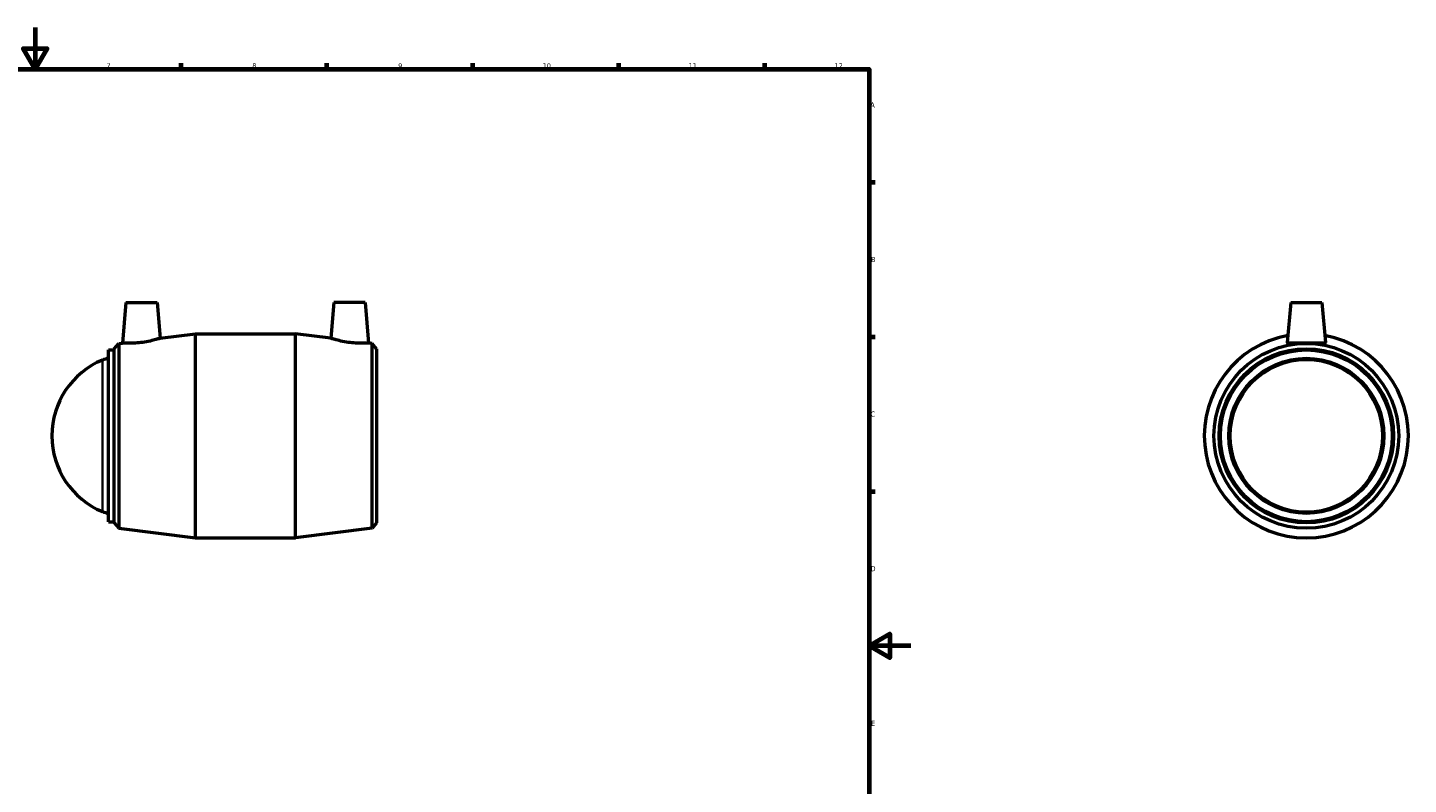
# Model space of a CAD drawing. Header units: millimetres. Extents: x -81 to 1247, y -133 to 1632.
# Tile 3 of 6: x 417 to 1080, y 231 to 594. Entities that reach past the tile are written whole.
import ezdxf

# ---------------------------------------------------------------- set-up
doc = ezdxf.new("R2010")
doc.units = ezdxf.units.MM
for name, color, linetype, lineweight in [('Border (ISO)', 7, 'Continuous', 70), ('Visible (ISO)', 7, 'Continuous', 50), ('Visible Narrow (ISO)', 7, 'Continuous', 35)]:
    doc.layers.add(name, color=color, linetype=linetype, lineweight=lineweight)
doc.styles.add('Note Text (ISO)', font='tahoma.ttf')

# ---------------------------------------------------------------- blocks, each defined once
blk = doc.blocks.new('Borders Default Border')
at = {"layer": 'Border (ISO)'}
for p, q in [((490.58, 574), (490.58, 576.9)), ((560.67, 574), (560.67, 576.9)), ((630.75, 574), (630.75, 576.9)), ((700.83, 574), (700.83, 576.9)), ((770.92, 574), (770.92, 576.9)), ((821, 519.75), (823.9, 519.75)), ((821, 445.5), (823.9, 445.5)), ((821, 371.25), (823.9, 371.25))]:
    blk.add_line(p, q, dxfattribs=at)
at = {"layer": 'Border (ISO)', "flags": 128}
for points in [[(420.5, 594), (420.5, 574), (414.73, 584), (426.27, 584), (420.5, 574)], [(20, 20), (20, 574), (821, 574), (821, 20), (20, 20)], [(841, 297), (821, 297), (831, 302.77), (831, 291.23), (821, 297)]]:
    blk.add_lwpolyline(points, dxfattribs=at)
at = {"layer": 'Border (ISO)', "color": 232, "true_color": 0xca0064, "char_height": 2.5, "attachment_point": 7, "style": 'Note Text (ISO)'}
for s, insert in [('7', (454.77, 574.4)), ('8', (524.81, 574.34)), ('9', (594.88, 574.35)), ('10', (664.29, 574.35)), ('11', (734.37, 574.4)), ('12', (804.46, 574.4)), ('A', (821.59, 555.62)), ('B', (821.89, 481.37)), ('C', (821.73, 407.08)), ('D', (821.73, 332.88)), ('E', (821.94, 258.63))]:
    blk.add_mtext(s, dxfattribs=dict(at, insert=insert))

msp = doc.modelspace()

# ---------------------------------------------------------------- linework, layer by layer
at = {"layer": 'Visible (ISO)'}
for p, q in [((464.111, 461.927), (462.413, 442.515)), ((464.111, 461.927), (479.111, 461.927)), ((479.111, 461.927), (480.61, 444.801)), ((563.951, 461.927), (562.453, 444.801)), ((578.951, 461.927), (563.951, 461.927)), ((578.951, 461.927), (580.65, 442.515)), ((1023.464, 461.927), (1021.785, 442.74)), ((1023.464, 461.927), (1038.464, 461.927)), ((1038.464, 461.927), (1040.142, 442.74)), ((480.61, 444.801), (497.531, 446.927)), ((497.531, 348.927), (497.531, 446.927)), ((497.531, 446.927), (545.531, 446.927)), ((545.531, 348.927), (545.531, 446.927)), ((562.453, 444.801), (545.531, 446.927)), ((455.723, 356.677), (455.723, 439.177)), ((455.723, 439.177), (458.531, 439.177)), ((458.531, 439.777), (460.764, 442.308)), ((458.531, 356.077), (458.531, 439.777)), ((460.764, 442.308), (462.413, 442.515)), ((460.764, 442.308), (460.764, 353.547)), ((582.299, 442.308), (580.65, 442.515)), ((582.299, 353.547), (582.299, 442.308)), ((584.531, 439.777), (582.299, 442.308)), ((584.531, 439.777), (584.531, 356.077)), ((455.723, 356.677), (458.531, 356.677)), ((458.531, 356.077), (460.764, 353.547)), ((460.764, 353.547), (497.531, 348.927)), ((582.299, 353.547), (545.531, 348.927)), ((584.531, 356.077), (582.299, 353.547)), ((497.531, 348.927), (545.531, 348.927))]:
    msp.add_line(p, q, dxfattribs=at)
for radius in [44.38, 41.85, 41.25, 37.231]:
    msp.add_circle((1030.964, 397.927), radius, dxfattribs=at)
for centre, radius, start, end in [((1030.964, 397.927), 49, 100.445096, 79.554904), ((467.878, 397.927), 39.346, 112.350708, 247.649292), ((458.531, 420.659), 14.768, 100.960804, 112.350708), ((458.531, 375.196), 14.768, 247.649292, 259.039196)]:
    msp.add_arc(centre, radius, start, end, dxfattribs=at)
for points, knots in [([(480.61, 444.801), (480.61, 444.801), (480.374, 444.724), (479.43, 444.432), (478.72, 444.22), (477.077, 443.779), (476.027, 443.52), (473.721, 443.051), (472.464, 442.844), (471.281, 442.699)], [4.1287977, 4.1287977, 4.1287977, 4.1287977, 4.4795516, 4.4795516, 4.8303055, 4.8303055, 5.1881155, 5.1881155, 5.5459255, 5.5459255, 5.5459255, 5.5459255]), ([(571.782, 442.699), (570.598, 442.844), (569.341, 443.051), (567.035, 443.52), (565.985, 443.779), (564.342, 444.22), (563.633, 444.432), (562.688, 444.724), (562.453, 444.801), (562.453, 444.801)], [0, 0, 0, 0, 0.35781, 0.35781, 0.7156201, 0.7156201, 1.0663739, 1.0663739, 1.4171278, 1.4171278, 1.4171278, 1.4171278]), ([(471.281, 442.699), (470.162, 442.561), (468.97, 442.461), (466.78, 442.363), (465.784, 442.363), (464.213, 442.397), (463.533, 442.435), (462.633, 442.495), (462.413, 442.515), (462.413, 442.515)], [0, 0, 0, 0, 0.3381826, 0.3381826, 0.6763652, 0.6763652, 1.0161001, 1.0161001, 1.3558349, 1.3558349, 1.3558349, 1.3558349]), ([(580.65, 442.515), (580.65, 442.515), (580.429, 442.495), (579.529, 442.435), (578.849, 442.397), (577.278, 442.363), (576.282, 442.363), (574.093, 442.461), (572.9, 442.561), (571.782, 442.699)], [4.1900906, 4.1900906, 4.1900906, 4.1900906, 4.5298255, 4.5298255, 4.8695603, 4.8695603, 5.2077429, 5.2077429, 5.5459255, 5.5459255, 5.5459255, 5.5459255]), ([(1040.14, 442.699), (1040.112, 442.561), (1039.86, 442.461), (1038.898, 442.363), (1038.187, 442.363), (1036.563, 442.397), (1035.539, 442.435), (1033.306, 442.495), (1032.096, 442.515), (1029.831, 442.515), (1028.622, 442.495), (1026.388, 442.435), (1025.365, 442.397), (1023.741, 442.363), (1023.03, 442.363), (1022.067, 442.461), (1021.816, 442.561), (1021.785, 442.712), (1021.784, 442.726), (1021.785, 442.741)], [0, 0, 0, 0, 0.3381826, 0.3381826, 0.6763652, 0.6763652, 1.0161001, 1.0161001, 1.3558349, 1.3558349, 1.6955698, 1.6955698, 2.0353046, 2.0353046, 2.3734873, 2.3734873, 2.7116699, 2.7116699, 2.7447893, 2.7447893, 2.7447893, 2.7447893])]:
    msp.add_open_spline(points, degree=3, knots=knots, dxfattribs=at)
msp.add_open_spline([(1040.142, 442.741), (1040.144, 442.726), (1040.143, 442.712), (1040.14, 442.699)], degree=3, dxfattribs=at)
at = {"layer": 'Visible Narrow (ISO)'}
msp.add_line((452.915, 361.985), (452.915, 433.87), dxfattribs=at)
msp.add_circle((1030.964, 397.927), 36.391, dxfattribs=at)

# ---------------------------------------------------------------- block references
msp.add_blockref('Borders Default Border', (0, 0))

doc.saveas('drawing.dxf')
